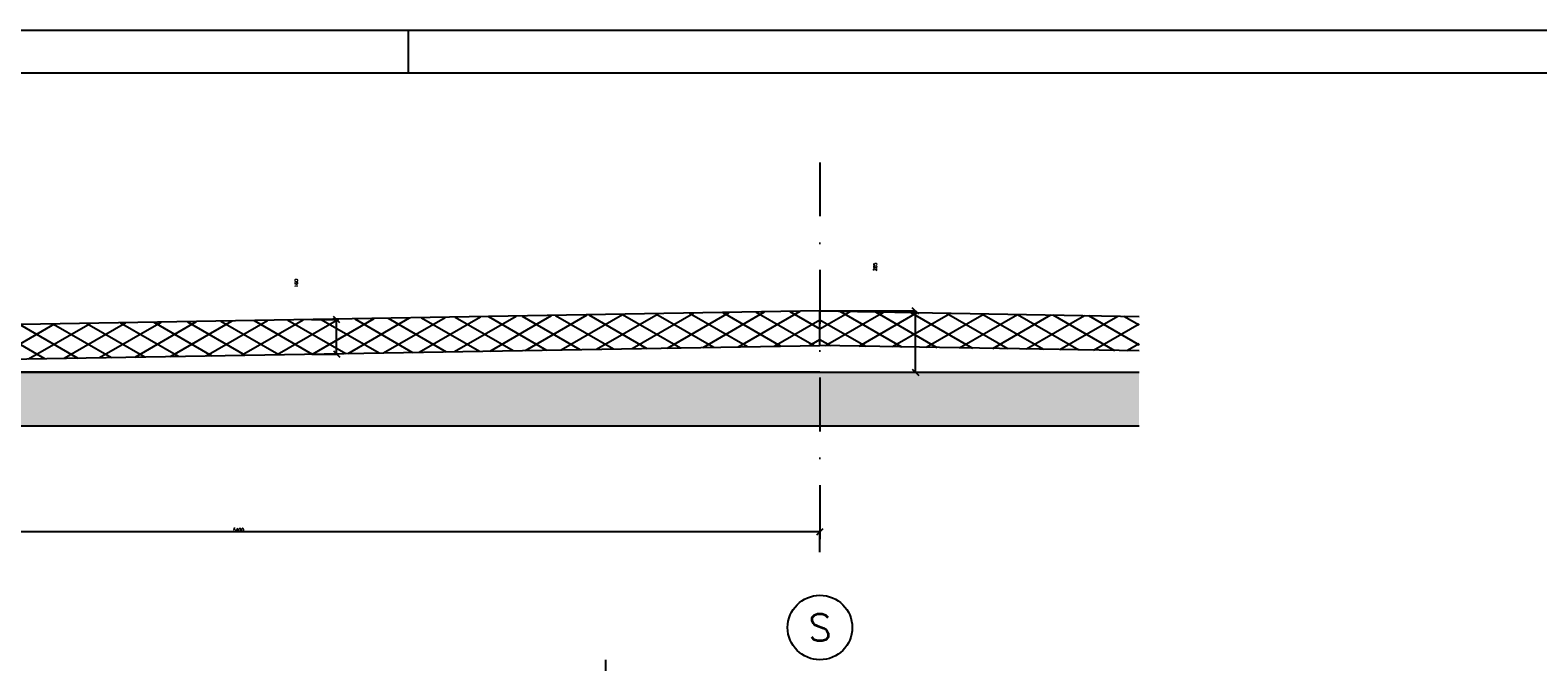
# Model space of a CAD drawing. Extents: x 0 to 317513, y 0 to 193913.
# Tile 67 of 69: x 270582 to 277584, y 107994 to 110929. Entities that reach past the tile are written whole.
import ezdxf
from ezdxf.enums import TextEntityAlignment as Align

# ---------------------------------------------------------------- set-up
doc = ezdxf.new("R2010")
doc.units = 0
doc.header["$LTSCALE"] = 20
doc.header["$MEASUREMENT"] = 0
doc.header["$PDSIZE"] = -1
doc.linetypes.add('DASHDOT', pattern=[25, 12.5, -6.25, 0, -6.25])
doc.linetypes.add('DD1', pattern=[2.66667, 1.66667, -0.5, 0, -0.5])
doc.layers.get('0').update_dxf_attribs({"linetype": 'CONTINUOUS'})
doc.layers.get('DEFPOINTS').update_dxf_attribs({"linetype": 'CONTINUOUS'})
for name, color, linetype in [('A--A21--_F-23-', 9, 'CONTINUOUS'), ('A--A23--_F--3-', 9, 'CONTINUOUS'), ('A--L$7A-_STRAMIEN', 1, 'DASHDOT'), ('A--L21--', 3, 'CONTINUOUS'), ('A--L21--_F-23-', 4, 'CONTINUOUS'), ('A--L31--', 2, 'CONTINUOUS'), ('A--M$1A-_F123-', 1, 'CONTINUOUS'), ('A--T$7A-_STRAMIEN', 2, 'CONTINUOUS'), ('STRAMIEN', 8, 'DD1'), ('X--L$2A-_KADER', 7, 'CONTINUOUS'), ('X--L$4A-_STEMPEL', 7, 'CONTINUOUS')]:
    doc.layers.add(name, color=color, linetype=linetype)
doc.styles.add('ALFA-0_25', font='ROMANS')
doc.styles.add('MAATLIJN', font='ROMANS')
doc.dimstyles.new('ALFA25', dxfattribs={"dimscale": 0.3, "dimtxt": 50, "dimasz": 100, "dimexe": 0, "dimexo": 0, "dimgap": 2, "dimtad": 1, "dimdec": 0, "dimzin": 0, "dimdsep": 46, "dimtxsty": 'MAATLIJN', "dimblk1": 'OBLIQUE', "dimblk2": 'OBLIQUE', "dimsah": 1, "dimcen": 0, "dimclrd": 1, "dimclre": 1, "dimclrt": 2, "dimadec": 0, "dimazin": 0, "dimtfac": 0.75, "dimtdec": 4, "dimtix": 1, "dimtmove": 2, "dimatfit": 3, "dimldrblk": 'OBLIQUE', "dimfxl": 0, "dimtvp": 1.5, "dimtolj": 1, "dimtzin": 0, "dimarcsym": 0})

# ---------------------------------------------------------------- blocks, each defined once
blk = doc.blocks.new('KA_A1STA')
at = {"layer": 'X--L$4A-_STEMPEL', "color": 1}
blk.add_line((-1, 287), (9, 287), dxfattribs=at)
blk.add_lwpolyline([(-1179, -10), (-1179, 831), (9, 831), (9, -10)], close=True, dxfattribs=at)
at = {"layer": 'X--L$4A-_STEMPEL', "color": 4}
blk.add_lwpolyline([(-1, 0), (-1, 821), (-1169, 821), (-1169, 25)], dxfattribs=at)
blk = doc.blocks.new('STRAM_CIR')
at = {"layer": 'A--L$7A-_STRAMIEN', "linetype": 'Continuous'}
blk.add_circle((0, 0), 3, dxfattribs=at)
blk = doc.blocks.new('_OBLIQUE')
at = {"color": 0, "linetype": 'ByBlock'}
blk.add_line((-0.5, -0.5), (0.5, 0.5), dxfattribs=at)
blk = doc.blocks.new('*D252')
at = {"color": 1, "linetype": 'ByBlock'}
for p, q in [((207386.5, 109584.3), (207502.7, 109584.3)), ((207502.7, 109424.4), (207502.7, 109584.3)), ((207389.2, 109424.4), (207502.7, 109424.4))]:
    blk.add_line(p, q, dxfattribs=at)
at = {"layer": 'DEFPOINTS', "color": 0, "linetype": 'ByBlock'}
for p in [(207386.5, 109584.3), (207502.7, 109584.3), (207389.2, 109424.4)]:
    blk.add_point(p, dxfattribs=at)
at = {"color": 1, "linetype": 'ByBlock', "xscale": 30, "yscale": 30, "zscale": 30}
for p, rotation in [((207502.7, 109584.3), 90), ((207502.7, 109424.4), 270)]:
    blk.add_blockref('_OBLIQUE', p, dxfattribs=dict(at, rotation=rotation))
at = {"color": 2, "linetype": 'ByBlock', "insert": (207315.2, 109753.3), "char_height": 15, "attachment_point": 5, "rotation": 90, "style": 'MAATLIJN'}
blk.add_mtext('\\A1;160', dxfattribs=at)
blk = doc.blocks.new('*D253')
at = {"color": 1, "linetype": 'ByBlock'}
for p, q in [((204347.1, 108503.6), (204347.1, 108599.5)), ((204347.1, 108599.5), (209747.1, 108599.5)), ((209747.1, 108503.6), (209747.1, 108599.5))]:
    blk.add_line(p, q, dxfattribs=at)
at = {"layer": 'DEFPOINTS', "color": 0, "linetype": 'ByBlock'}
for p in [(209747.1, 108599.5), (204347.1, 108503.6), (209747.1, 108503.6)]:
    blk.add_point(p, dxfattribs=at)
at = {"color": 1, "linetype": 'ByBlock', "xscale": 30, "yscale": 30, "zscale": 30, "rotation": 180}
blk.add_blockref('_OBLIQUE', (204347.1, 108599.5), dxfattribs=at)
at = {"color": 1, "linetype": 'ByBlock', "xscale": 30, "yscale": 30, "zscale": 30}
blk.add_blockref('_OBLIQUE', (209747.1, 108599.5), dxfattribs=at)
at = {"color": 2, "linetype": 'ByBlock', "insert": (207047.1, 108607.6), "char_height": 15, "attachment_point": 5, "style": 'MAATLIJN'}
blk.add_mtext('\\A1;5400', dxfattribs=at)
blk = doc.blocks.new('*D254')
at = {"color": 1, "linetype": 'ByBlock'}
for p, q in [((209751.9, 109624.4), (210190.6, 109624.4)), ((210190.6, 109339.7), (210190.6, 109624.4)), ((209747.1, 109339.7), (210190.6, 109339.7))]:
    blk.add_line(p, q, dxfattribs=at)
at = {"layer": 'DEFPOINTS', "color": 0, "linetype": 'ByBlock'}
for p in [(209751.9, 109624.4), (210190.6, 109624.4), (209747.1, 109339.7)]:
    blk.add_point(p, dxfattribs=at)
at = {"color": 1, "linetype": 'ByBlock', "xscale": 30, "yscale": 30, "zscale": 30}
for p, rotation in [((210190.6, 109624.4), 90), ((210190.6, 109339.7), 270)]:
    blk.add_blockref('_OBLIQUE', p, dxfattribs=dict(at, rotation=rotation))
at = {"color": 2, "linetype": 'ByBlock', "insert": (210003.1, 109829.7), "char_height": 15, "attachment_point": 5, "rotation": 90, "style": 'MAATLIJN'}
blk.add_mtext('\\A1;285', dxfattribs=at)

msp = doc.modelspace()

# ---------------------------------------------------------------- hatches: boundary and pattern name
at = {"layer": 'A--A21--_F-23-'}
h = msp.add_hatch(dxfattribs=at)
h.set_pattern_fill('ALFAISO', color=256, scale=80, angle=270, style=0, pattern_type=2)
h.set_pattern_definition([(330, (113572.77, 13583.805), (40, 69.282032), []), (30, (113572.77, 13583.805), (-40, 69.282032), [])])
h.paths.add_polyline_path([(274249.91, 109624.45), (268999.91, 109535.2), (268999.91, 109375.2), (274249.91, 109464.45)])
h = msp.add_hatch(dxfattribs=at)
h.set_pattern_fill('ALFAISO', color=256, scale=80, angle=270, style=0, pattern_type=2)
h.set_pattern_definition([(210, (434927.05, 13583.805), (-40, 69.282032), []), (150, (434927.05, 13583.805), (40, 69.282032), [])])
edge = h.paths.add_edge_path()
edge.add_line((275731.58, 109439.26), (274249.91, 109464.45))
edge.add_line((274249.91, 109464.45), (274249.91, 109624.45))
edge.add_line((274249.91, 109624.45), (275731.58, 109599.26))
at = {"layer": 'A--A23--_F--3-'}
h = msp.add_hatch(dxfattribs=at)
h.set_pattern_fill('ALFABET', color=256, scale=20, angle=1, style=0, pattern_type=2)
h.set_pattern_definition([(134, (347925.95, 13583.8), (86.32078, 83.359), []), (129, (347925.95, 13583.8), (-143.64922, -10.04493), [15, -165]), (184, (347925.95, 13583.8), (30.37155, 149.9312), [12, -132]), (78.5486, (347913.98, 13582.97), (-113.27778, 139.88618), [12.74804, -140.22842]), (132.8158, (347926.65, 13623.8), (-213.99344, -29.37358), [22.5, -247.5]), (82.3644, (347908.82, 13621.35), (-183.50393, 198.05632), [19.12206, -210.3426]), (187.8158, (347926.65, 13623.8), (-183.50378, 198.05647), [18, -198]), (158, (347906.48, 13614.15), (-120.76856, -78.42802), [15, -165]), (213, (347906.48, 13614.15), (-46.12453, 145.8572), [12, -132]), (107.5486, (347896.42, 13607.61), (-166.89315, 67.42906), [12.74804, -140.22842]), (141.5, (347925.954, 13583.805), (-1.26964, 66.611074), [0, -130.4, 0, -134, 0, -132.5]), (171.5, (347925.954, 13583.805), (-51.229207, 79.788568), [0, -76.4, 0, -127.4, 0, -50.5]), (211.5, (347970.55, 13583.027), (-106.826954, -2.64699), [0, -50, 0, -156, 0, -207]), (221.5, (347990.54, 13582.68), (-116.270055, 22.05355), [0, -65, 0, -103.6, 0, -147]), (221.5, (347990.54, 13582.68), (-116.270055, 22.05355), [0, -65, 0, -103.6, 0, -147])])
edge = h.paths.add_edge_path()
edge.add_line((275731.58, 109089.7), (263449.91, 109089.7))
edge.add_line((263449.91, 109089.7), (263449.91, 109339.7))
edge.add_line((263449.91, 109339.7), (275731.58, 109339.7))

# ---------------------------------------------------------------- linework, layer by layer
at = {"layer": 'A--L21--'}
msp.add_lwpolyline([(274249.91, 109624.45), (268999.91, 109535.2), (268999.91, 109375.2), (274249.91, 109464.45)], close=True, dxfattribs=at)
msp.add_lwpolyline([(275731.58, 109439.26), (274249.91, 109464.45), (274249.91, 109624.45), (275731.58, 109599.26)], dxfattribs=at)
at = {"layer": 'A--L21--_F-23-', "linetype": 'Continuous'}
msp.add_lwpolyline([(275731.58, 109089.7), (263449.91, 109089.7), (263449.91, 109339.7), (275731.58, 109339.7)], dxfattribs=at)
msp.add_lwpolyline([(275731.58, 109089.7), (263449.91, 109089.7), (263449.91, 109339.7), (275731.58, 109339.7)], dxfattribs=at)
at = {"layer": 'A--L31--'}
msp.add_lwpolyline([(274249.91, 109339.7), (268999.91, 109339.7), (268999.91, 109375.2), (274249.91, 109464.45)], dxfattribs=at)
at = {"layer": 'STRAMIEN', "linetype": 'DASHDOT'}
for p, q in [((274249.91, 110315.04), (274249.91, 108503.58)), ((273253.5, 108003.71), (273253.5, 88385.65))]:
    msp.add_line(p, q, dxfattribs=at)

# ---------------------------------------------------------------- block references
at = {"layer": 'A--L$7A-_STRAMIEN', "xscale": 50, "yscale": 50}
msp.add_blockref('STRAM_CIR', (274249.91, 108153.58), dxfattribs=at)
at = {"layer": 'X--L$2A-_KADER', "xscale": 20, "yscale": 20, "rotation": 90}
msp.add_blockref('KA_A1STA', (278079.09, 110749.4), dxfattribs=at)

# ---------------------------------------------------------------- texts
at = {"layer": 'A--T$7A-_STRAMIEN', "style": 'ALFA-0_25'}
msp.add_text('S', height=125, dxfattribs=at).set_placement((274249.91, 108153.58), align=Align.MIDDLE_CENTER)

# ---------------------------------------------------------------- dimensions: what is measured, and where the dimension line sits
at = {"layer": 'A--M$1A-_F123-'}
for base, p1, p2, picture, middle in [((274693.48, 109624.37), (274249.91, 109339.7), (274254.75, 109624.37), '*D254', (274505.98, 109829.68)), ((272005.53, 109584.32), (271892.04, 109424.37), (271889.32, 109584.32), '*D252', (271818.03, 109753.28))]:
    dim = msp.add_linear_dim(base=base, p1=p1, p2=p2, angle=90, dimstyle='ALFA25', dxfattribs=at)
    dim.commit()
    dim.dimension.update_dxf_attribs({"geometry": picture, "text_midpoint": middle, "dimtype": 160, "insert": (64502.85, 0)})
dim = msp.add_linear_dim(base=(274249.91, 108599.48), p1=(268849.91, 108503.58), p2=(274249.91, 108503.58), dimstyle='ALFA25', dxfattribs=at)
dim.commit()
dim.dimension.update_dxf_attribs({"geometry": '*D253', "text_midpoint": (271549.91, 108607.58), "insert": (64502.85, 0)})

doc.saveas('drawing.dxf')
